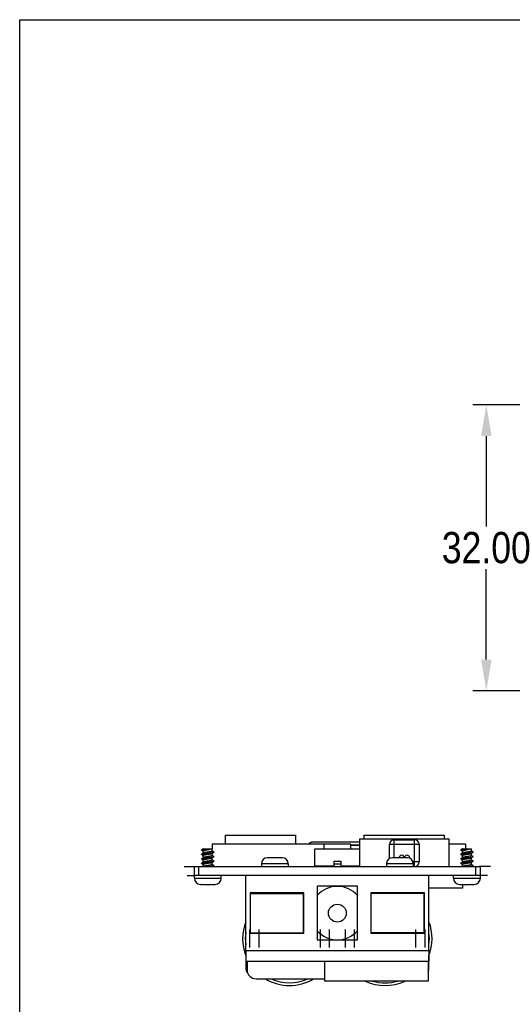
# Model space of a CAD drawing. Extents: x 0 to 297, y 0 to 210.
# Tile 19 of 24: x 0 to 55, y 100 to 210. Entities that reach past the tile are written whole.
import ezdxf

# ---------------------------------------------------------------- set-up
doc = ezdxf.new("R2010")
doc.units = 0
doc.header["$LTSCALE"] = 16.335
doc.header["$PDMODE"] = 3
doc.header["$PDSIZE"] = 8
doc.layers.get('0').update_dxf_attribs({"linetype": 'CONTINUOUS'})
doc.layers.get('DEFPOINTS').update_dxf_attribs({"linetype": 'CONTINUOUS'})
doc.layers.add('02___PRT_ALL_AXES', color=7, linetype='CONTINUOUS')
doc.layers.add('06___PRT_ALL_SURFS', color=7, linetype='CONTINUOUS')
doc.styles.get("Standard").update_dxf_attribs({"font": 'txt', "width": 0.85})
doc.styles.add('样式_1', font='txt', dxfattribs={"width": 0.85})
doc.dimstyles.get("Standard").update_dxf_attribs({"dimtxt": 3.5, "dimasz": 3.5, "dimexe": 1.5, "dimexo": 1, "dimtad": 1, "dimtxsty": 'STANDARD', "dimcen": 0.09, "dimazin": 3, "dimtol": 1, "dimtp": 0.01, "dimtm": 0.01, "dimtfac": 1, "dimtofl": 0, "dimtmove": 0, "dimatfit": 3, "dimtolj": 1})

# ---------------------------------------------------------------- blocks, each defined once
blk = doc.blocks.new('*D2')
at = {"color": 0}
for p, q in [((61.33, 166.93), (50.71, 166.93)), ((52.21, 163.43), (52.21, 153.31)), ((52.21, 138.43), (52.21, 148.56)), ((61.33, 134.93), (50.71, 134.93))]:
    blk.add_line(p, q, dxfattribs=at)
for points in [[(51.63, 163.43), (52.8, 163.43), (52.21, 166.93)], [(51.63, 138.43), (52.8, 138.43), (52.21, 134.93)]]:
    blk.add_solid(points, dxfattribs=at)
at = {"layer": 'DEFPOINTS', "color": 0}
for p in [(62.33, 166.93), (52.21, 134.93), (62.33, 134.93)]:
    blk.add_point(p, dxfattribs=at)
at = {"color": 0, "insert": (52.21, 150.93), "char_height": 3.5, "attachment_point": 5, "style": '样式_1'}
blk.add_mtext('\\A1;32.00', dxfattribs=at)

msp = doc.modelspace()

# ---------------------------------------------------------------- linework, layer by layer
at = {"color": 7, "linetype": 'CONTINUOUS'}
for p, q in [((0, 0), (0, 210)), ((0, 210), (297, 210)), ((23.042, 117.771), (23.042, 118.771)), ((23.042, 118.771), (30.842, 118.771)), ((30.842, 118.771), (30.842, 117.771)), ((32.442, 117.876), (32.442, 117.771)), ((38.042, 117.996), (32.642, 117.996)), ((41.892, 116.271), (41.892, 118.271)), ((41.892, 118.271), (44.192, 118.271)), ((44.192, 115.291), (44.192, 118.271)), ((20.402, 117.185), (20.356, 117.158)), ((20.356, 117.127), (20.427, 117.085)), ((20.454, 117.216), (20.402, 117.185)), ((20.427, 117.085), (20.478, 117.055)), ((20.503, 117.245), (20.454, 117.216)), ((20.503, 116.745), (20.454, 116.716)), ((20.478, 117.055), (20.538, 117.019)), ((20.546, 117.271), (20.503, 117.245)), ((20.56, 116.78), (20.503, 116.745)), ((20.538, 117.019), (20.542, 117.017)), ((20.542, 117.271), (21.542, 117.271)), ((20.685, 117.271), (20.631, 117.218)), ((20.631, 117.218), (20.749, 117.102)), ((21.525, 116.756), (21.583, 116.791)), ((21.542, 117.771), (21.542, 117.271)), ((37.042, 117.771), (21.542, 117.771)), ((21.547, 117.016), (21.542, 117.019)), ((21.606, 116.981), (21.547, 117.016)), ((21.583, 116.791), (21.632, 116.82)), ((21.657, 116.951), (21.606, 116.981)), ((21.632, 116.82), (21.684, 116.851)), ((21.729, 116.908), (21.657, 116.951)), ((21.684, 116.851), (21.729, 116.877)), ((33.042, 115.371), (33.042, 117.271)), ((33.042, 117.271), (38.042, 117.271)), ((34.042, 117.771), (34.042, 117.271)), ((37.042, 117.271), (37.042, 117.771)), ((37.042, 117.681), (38.042, 117.681)), ((38.042, 117.671), (37.042, 117.671)), ((38.042, 115.371), (38.042, 117.271)), ((41.392, 116.177), (41.392, 117.771)), ((41.392, 117.771), (44.692, 117.771)), ((44.692, 117.771), (44.692, 115.791)), ((49.892, 117.771), (48.042, 117.771)), ((49.402, 117.185), (49.356, 117.158)), ((49.356, 117.127), (49.427, 117.085)), ((49.454, 117.216), (49.402, 117.185)), ((49.427, 117.085), (49.478, 117.055)), ((49.503, 117.245), (49.454, 117.216)), ((49.503, 116.745), (49.454, 116.716)), ((49.478, 117.055), (49.538, 117.019)), ((49.546, 117.271), (49.503, 117.245)), ((49.56, 116.78), (49.503, 116.745)), ((49.538, 117.019), (49.542, 117.017)), ((49.542, 117.271), (50.542, 117.271)), ((49.685, 117.271), (49.631, 117.218)), ((49.631, 117.218), (49.749, 117.102)), ((49.892, 117.771), (49.892, 117.271)), ((50.525, 116.756), (50.583, 116.791)), ((50.547, 117.016), (50.542, 117.019)), ((50.606, 116.981), (50.547, 117.016)), ((50.583, 116.791), (50.632, 116.82)), ((50.657, 116.951), (50.606, 116.981)), ((50.632, 116.82), (50.684, 116.851)), ((50.729, 116.908), (50.657, 116.951)), ((50.684, 116.851), (50.729, 116.877)), ((20.402, 116.685), (20.356, 116.658)), ((20.356, 116.627), (20.427, 116.585)), ((20.402, 116.185), (20.356, 116.158)), ((20.356, 116.127), (20.427, 116.085)), ((20.402, 115.685), (20.356, 115.658)), ((20.454, 116.716), (20.402, 116.685)), ((20.454, 116.216), (20.402, 116.185)), ((20.454, 115.716), (20.402, 115.685)), ((20.427, 116.585), (20.478, 116.555)), ((20.427, 116.085), (20.478, 116.055)), ((20.503, 116.245), (20.454, 116.216)), ((20.503, 115.745), (20.454, 115.716)), ((20.478, 116.555), (20.538, 116.519)), ((20.478, 116.055), (20.538, 116.019)), ((20.56, 116.28), (20.503, 116.245)), ((20.56, 115.78), (20.503, 115.745)), ((20.538, 116.519), (20.542, 116.517)), ((20.538, 116.019), (20.542, 116.017)), ((21.525, 116.256), (21.583, 116.291)), ((21.525, 115.756), (21.583, 115.791)), ((21.547, 116.516), (21.542, 116.519)), ((21.547, 116.016), (21.542, 116.019)), ((21.606, 116.481), (21.547, 116.516)), ((21.606, 115.981), (21.547, 116.016)), ((21.583, 116.291), (21.632, 116.32)), ((21.583, 115.791), (21.632, 115.82)), ((21.657, 116.451), (21.606, 116.481)), ((21.657, 115.951), (21.606, 115.981)), ((21.632, 116.32), (21.684, 116.351)), ((21.632, 115.82), (21.684, 115.851)), ((21.729, 116.408), (21.657, 116.451)), ((21.729, 115.908), (21.657, 115.951)), ((21.684, 116.351), (21.729, 116.377)), ((21.684, 115.851), (21.729, 115.877)), ((27.705, 116.25), (27.702, 116.27)), ((27.863, 116.27), (27.865, 116.27)), ((28.052, 116.271), (27.911, 116.271)), ((28.055, 116.25), (28.052, 116.271)), ((29.033, 116.271), (29.03, 116.25)), ((29.174, 116.271), (29.033, 116.271)), ((29.22, 116.27), (29.222, 116.27)), ((29.383, 116.27), (29.38, 116.25)), ((35.152, 115.871), (35.152, 115.571)), ((35.152, 115.871), (35.932, 115.871)), ((35.932, 115.871), (35.932, 115.571)), ((41.705, 116.25), (41.702, 116.27)), ((41.863, 116.27), (41.865, 116.27)), ((42.052, 116.271), (41.911, 116.271)), ((42.055, 116.25), (42.052, 116.271)), ((43.033, 116.271), (43.03, 116.25)), ((43.174, 116.271), (43.033, 116.271)), ((43.22, 116.27), (43.222, 116.27)), ((43.383, 116.27), (43.38, 116.25)), ((44.692, 115.791), (44.007, 115.791)), ((49.402, 116.685), (49.356, 116.658)), ((49.356, 116.627), (49.427, 116.585)), ((49.402, 116.185), (49.356, 116.158)), ((49.356, 116.127), (49.427, 116.085)), ((49.402, 115.685), (49.356, 115.658)), ((49.454, 116.716), (49.402, 116.685)), ((49.454, 116.216), (49.402, 116.185)), ((49.454, 115.716), (49.402, 115.685)), ((49.427, 116.585), (49.478, 116.555)), ((49.427, 116.085), (49.478, 116.055)), ((49.503, 116.245), (49.454, 116.216)), ((49.503, 115.745), (49.454, 115.716)), ((49.478, 116.555), (49.538, 116.519)), ((49.478, 116.055), (49.538, 116.019)), ((49.56, 116.28), (49.503, 116.245)), ((49.56, 115.78), (49.503, 115.745)), ((49.538, 116.519), (49.542, 116.517)), ((49.538, 116.019), (49.542, 116.017)), ((50.525, 116.256), (50.583, 116.291)), ((50.525, 115.756), (50.583, 115.791)), ((50.547, 116.516), (50.542, 116.519)), ((50.547, 116.016), (50.542, 116.019)), ((50.606, 116.481), (50.547, 116.516)), ((50.606, 115.981), (50.547, 116.016)), ((50.583, 116.291), (50.632, 116.32)), ((50.583, 115.791), (50.632, 115.82)), ((50.657, 116.451), (50.606, 116.481)), ((50.657, 115.951), (50.606, 115.981)), ((50.632, 116.32), (50.684, 116.351)), ((50.632, 115.82), (50.684, 115.851)), ((50.729, 116.408), (50.657, 116.451)), ((50.729, 115.908), (50.657, 115.951)), ((50.684, 116.351), (50.729, 116.377)), ((50.684, 115.851), (50.729, 115.877)), ((19.542, 113.971), (19.542, 115.271)), ((19.542, 115.271), (51.454, 115.271)), ((20.042, 114.271), (20.042, 115.271)), ((20.356, 115.627), (20.427, 115.585)), ((20.427, 115.585), (20.478, 115.555)), ((20.478, 115.555), (20.538, 115.519)), ((20.538, 115.519), (20.542, 115.517)), ((21.547, 115.516), (21.542, 115.519)), ((21.606, 115.481), (21.547, 115.516)), ((21.559, 115.277), (21.607, 115.305)), ((21.657, 115.451), (21.606, 115.481)), ((21.607, 115.305), (21.658, 115.335)), ((21.729, 115.408), (21.657, 115.451)), ((21.658, 115.335), (21.729, 115.377)), ((27.042, 115.571), (27.042, 115.271)), ((30.042, 115.571), (27.042, 115.571)), ((30.042, 115.571), (30.042, 115.271)), ((33.042, 115.371), (35.142, 115.371)), ((35.042, 115.371), (35.042, 115.271)), ((35.042, 115.321), (35.142, 115.321)), ((35.142, 115.311), (35.042, 115.311)), ((35.142, 115.571), (35.142, 115.271)), ((35.142, 115.571), (35.942, 115.571)), ((35.942, 115.571), (35.942, 115.271)), ((35.942, 115.371), (38.042, 115.371)), ((35.942, 115.321), (36.067, 115.321)), ((36.067, 115.311), (35.942, 115.311)), ((36.067, 115.271), (36.067, 115.371)), ((36.317, 115.271), (36.317, 115.371)), ((36.317, 115.321), (36.717, 115.321)), ((36.717, 115.311), (36.317, 115.311)), ((36.717, 115.271), (36.717, 115.371)), ((36.967, 115.271), (36.967, 115.371)), ((36.967, 115.321), (37.317, 115.321)), ((37.317, 115.311), (36.967, 115.311)), ((37.317, 115.371), (37.317, 115.271)), ((37.767, 115.371), (37.767, 115.271)), ((37.767, 115.321), (38.042, 115.321)), ((38.042, 115.311), (37.767, 115.311)), ((41.042, 115.571), (41.042, 115.271)), ((44.042, 115.571), (41.042, 115.571)), ((44.042, 115.571), (44.042, 115.271)), ((44.192, 115.291), (44.042, 115.291)), ((49.356, 115.627), (49.427, 115.585)), ((49.427, 115.585), (49.478, 115.555)), ((49.478, 115.555), (49.538, 115.519)), ((49.538, 115.519), (49.542, 115.517)), ((50.547, 115.516), (50.542, 115.519)), ((50.606, 115.481), (50.547, 115.516)), ((50.559, 115.277), (50.607, 115.305)), ((50.657, 115.451), (50.606, 115.481)), ((50.607, 115.305), (50.658, 115.335)), ((50.729, 115.408), (50.657, 115.451)), ((50.658, 115.335), (50.729, 115.377)), ((51.042, 114.271), (51.042, 115.271)), ((51.542, 113.971), (51.542, 115.271)), ((19.542, 113.971), (22.542, 113.971)), ((51.542, 114.271), (19.642, 114.271)), ((22.542, 113.971), (22.542, 114.271)), ((25.292, 105.871), (25.292, 114.271)), ((45.792, 105.871), (45.792, 114.271)), ((48.542, 113.971), (48.542, 114.271)), ((48.542, 113.971), (51.542, 113.971)), ((20.202, 113.272), (20.205, 113.292)), ((20.365, 113.272), (20.363, 113.272)), ((20.411, 113.271), (20.552, 113.271)), ((20.552, 113.271), (20.555, 113.292)), ((21.53, 113.292), (21.533, 113.271)), ((21.533, 113.271), (21.674, 113.271)), ((21.722, 113.272), (21.72, 113.272)), ((21.88, 113.292), (21.883, 113.272)), ((33.292, 113.071), (33.292, 107.071)), ((37.792, 113.071), (33.292, 113.071)), ((37.792, 107.071), (37.792, 113.071)), ((49.542, 112.871), (45.792, 112.871)), ((49.202, 113.272), (49.205, 113.292)), ((49.365, 113.272), (49.363, 113.272)), ((49.411, 113.271), (49.552, 113.271)), ((49.542, 113.271), (49.542, 112.871)), ((49.552, 113.271), (49.555, 113.292)), ((50.53, 113.292), (50.533, 113.271)), ((50.533, 113.271), (50.674, 113.271)), ((50.722, 113.272), (50.72, 113.272)), ((50.88, 113.292), (50.883, 113.272)), ((25.792, 112.321), (25.792, 107.821)), ((31.792, 112.321), (25.792, 112.321)), ((31.792, 107.821), (31.792, 112.321)), ((45.292, 112.321), (39.292, 112.321)), ((39.292, 112.321), (39.292, 107.821)), ((45.292, 107.821), (45.292, 112.321)), ((25.742, 106.221), (25.742, 108.221)), ((26.742, 108.221), (26.742, 106.221)), ((33.642, 106.221), (33.642, 108.221)), ((34.642, 108.221), (34.642, 106.221)), ((36.442, 106.221), (36.442, 108.221)), ((37.442, 108.221), (37.442, 106.221)), ((44.342, 106.221), (44.342, 108.221)), ((45.342, 108.221), (45.342, 106.221)), ((25.792, 107.821), (31.792, 107.821)), ((33.292, 107.071), (37.792, 107.071)), ((39.292, 107.821), (45.292, 107.821)), ((25.292, 105.871), (45.792, 105.871)), ((25.312, 105.871), (25.312, 104.671)), ((45.772, 105.871), (45.772, 104.671)), ((25.292, 105.341), (25.292, 103.971)), ((25.442, 104.671), (25.442, 103.721)), ((34.092, 104.671), (34.092, 102.471)), ((45.692, 104.671), (45.692, 102.471)), ((45.792, 103.971), (45.792, 105.341)), ((26.442, 102.721), (33.942, 102.721))]:
    msp.add_line(p, q, dxfattribs=at)
at = {"color": 5, "linetype": 'CONTINUOUS'}
for p, q in [((18.392, 115.271), (19.542, 115.271)), ((52.692, 115.271), (51.454, 115.271)), ((18.742, 114.271), (19.642, 114.271)), ((52.342, 114.271), (51.543, 114.271))]:
    msp.add_line(p, q, dxfattribs=at)
at = {"color": 7, "linetype": 'CONTINUOUS'}
msp.add_circle((35.542, 110.071), 1, dxfattribs=at)
for centre, radius, start, end in [((41.892, 117.771), 0.5, 90, 180), ((44.192, 117.771), 0.5, 0, 90), ((27.742, 115.571), 0.7, 93.33378, 180), ((27.911, 115.184), 1.087, 89.98829, 92.39707), ((29.174, 115.184), 1.087, 87.60293, 90.01172), ((29.342, 115.571), 0.7, 0, 86.66622), ((41.742, 115.571), 0.7, 93.33378, 180), ((41.911, 115.184), 1.087, 89.98829, 92.39707), ((43.174, 115.184), 1.087, 87.60293, 90.01172), ((43.342, 115.571), 0.7, 0, 86.66622), ((44.192, 115.791), 0.5, 270, 360), ((20.242, 113.971), 0.7, 180, 266.66622), ((21.842, 113.971), 0.7, 273.33378, 360), ((49.242, 113.971), 0.7, 180, 266.66622), ((50.842, 113.971), 0.7, 273.33378, 360), ((20.411, 114.359), 1.087, 267.60293, 270.01172), ((21.674, 114.359), 1.087, 269.98829, 272.39707), ((35.542, 110.071), 2.99, 41.19187, 138.80813), ((49.411, 114.359), 1.087, 267.60293, 270.01172), ((50.674, 114.359), 1.087, 269.98829, 272.39707), ((30.192, 107.221), 5.25, 159.01299, 201.57828), ((40.892, 107.221), 5.25, 338.42172, 20.98701), ((35.542, 110.071), 2.99, 221.19187, 318.80813), ((30.192, 107.221), 4.95, 171.99957, 188.00043), ((40.892, 107.221), 4.95, 351.99957, 8.00043), ((26.292, 103.971), 1, 180, 219.23754), ((26.442, 103.721), 1, 180, 270), ((44.792, 103.971), 1, 334.22, 360), ((30.192, 107.221), 5.25, 239.03042, 300.96957), ((30.192, 107.221), 4.95, 245.437, 294.563), ((33.942, 103.721), 1, 270, 278.63206), ((40.892, 107.221), 5.25, 244.84238, 295.15762), ((40.892, 107.221), 4.95, 253.69818, 286.30187)]:
    msp.add_arc(centre, radius, start, end, dxfattribs=at)
for points, knots in [([(32.442, 117.876), (32.442, 117.884), (32.445, 117.9), (32.457, 117.923), (32.476, 117.944), (32.511, 117.969), (32.568, 117.991), (32.617, 117.996), (32.642, 117.996)], [0, 0, 0, 0, 0.0931813, 0.192326, 0.3014699, 0.422521, 0.6971407, 1, 1, 1, 1]), ([(20.356, 117.127), (20.354, 117.128), (20.35, 117.131), (20.346, 117.135), (20.343, 117.139), (20.342, 117.143), (20.343, 117.147), (20.346, 117.151), (20.35, 117.155), (20.354, 117.157), (20.356, 117.158)], [0, 0, 0, 0, 0.1640647, 0.2977741, 0.4064417, 0.5000009, 0.5935632, 0.7022261, 0.8359279, 1, 1, 1, 1]), ([(20.356, 117.158), (20.361, 117.161), (20.373, 117.167), (20.394, 117.174), (20.422, 117.181), (20.454, 117.188), (20.492, 117.196), (20.551, 117.206), (20.598, 117.213), (20.631, 117.218)], [0, 0, 0, 0, 0.0612459, 0.1417117, 0.2413928, 0.3597168, 0.49588, 0.6488638, 1, 1, 1, 1]), ([(20.356, 116.658), (20.36, 116.661), (20.371, 116.666), (20.39, 116.673), (20.414, 116.679), (20.455, 116.689), (20.517, 116.701), (20.62, 116.717), (20.757, 116.735), (20.925, 116.754), (21.101, 116.774), (21.274, 116.794), (21.409, 116.811), (21.507, 116.825), (21.57, 116.835), (21.624, 116.846), (21.669, 116.856), (21.699, 116.864), (21.718, 116.872), (21.726, 116.875), (21.729, 116.877)], [0, 0, 0, 0, 0.0112808, 0.0258548, 0.0437324, 0.0648403, 0.116233, 0.1786928, 0.2892106, 0.4134855, 0.543415, 0.6705064, 0.7864617, 0.8378706, 0.8837678, 0.9234322, 0.9562693, 0.9818434, 0.9918444, 1, 1, 1, 1]), ([(20.542, 117.027), (20.542, 117.035), (20.552, 117.044), (20.564, 117.051), (20.574, 117.056), (20.585, 117.06), (20.603, 117.067), (20.628, 117.075), (20.664, 117.084), (20.705, 117.093), (20.733, 117.099), (20.749, 117.102)], [0, 0, 0, 0, 0.1037316, 0.1439413, 0.1906261, 0.2439078, 0.3037659, 0.4427869, 0.6064873, 0.7930839, 1, 1, 1, 1]), ([(21.042, 116.883), (20.989, 116.875), (20.911, 116.862), (20.81, 116.845), (20.742, 116.832), (20.682, 116.82), (20.632, 116.807), (20.596, 116.796), (20.574, 116.787), (20.564, 116.782), (20.56, 116.78)], [0, 0, 0, 0, 0.3276059, 0.4808321, 0.621739, 0.7467645, 0.8528856, 0.9377312, 0.971715, 1, 1, 1, 1]), ([(20.631, 117.218), (20.702, 117.227), (20.848, 117.245), (20.995, 117.262), (21.071, 117.271)], [0, 0, 0, 0, 0.4817845, 1, 1, 1, 1]), ([(20.749, 117.102), (20.771, 117.108), (20.817, 117.12), (20.915, 117.144), (20.991, 117.161), (21.042, 117.172)], [0, 0, 0, 0, 0.2288688, 0.4756728, 1, 1, 1, 1]), ([(21.042, 117.172), (21.079, 117.181), (21.15, 117.197), (21.253, 117.221), (21.345, 117.245), (21.403, 117.262), (21.429, 117.271)], [0, 0, 0, 0, 0.2813304, 0.5496678, 0.7928025, 1, 1, 1, 1]), ([(21.542, 117.008), (21.542, 117.007), (21.542, 117.004), (21.54, 117), (21.537, 116.996), (21.531, 116.991), (21.52, 116.984), (21.503, 116.976), (21.482, 116.969), (21.457, 116.961), (21.428, 116.953), (21.382, 116.942), (21.317, 116.929), (21.231, 116.914), (21.139, 116.899), (21.075, 116.888), (21.042, 116.883)], [0, 0, 0, 0, 0.0075509, 0.0157711, 0.0251837, 0.0361367, 0.0633683, 0.098296, 0.1410645, 0.1915123, 0.2493145, 0.3140077, 0.4618014, 0.6296157, 0.8112779, 1, 1, 1, 1]), ([(21.042, 116.652), (21.096, 116.661), (21.174, 116.673), (21.275, 116.691), (21.343, 116.703), (21.403, 116.716), (21.453, 116.729), (21.489, 116.74), (21.511, 116.749), (21.521, 116.753), (21.525, 116.756)], [0, 0, 0, 0, 0.3276016, 0.4808236, 0.6217312, 0.7467628, 0.8528861, 0.9377323, 0.9717144, 1, 1, 1, 1]), ([(21.729, 116.877), (21.731, 116.878), (21.735, 116.881), (21.739, 116.885), (21.742, 116.889), (21.743, 116.893), (21.742, 116.897), (21.739, 116.901), (21.735, 116.905), (21.731, 116.907), (21.729, 116.908)], [0, 0, 0, 0, 0.1640906, 0.2978312, 0.4064608, 0.5, 0.5935415, 0.7021651, 0.8358996, 1, 1, 1, 1]), ([(49.356, 117.127), (49.354, 117.128), (49.35, 117.131), (49.346, 117.135), (49.343, 117.139), (49.342, 117.143), (49.343, 117.147), (49.346, 117.151), (49.35, 117.155), (49.354, 117.157), (49.356, 117.158)], [0, 0, 0, 0, 0.1640647, 0.2977741, 0.4064417, 0.5000009, 0.5935632, 0.7022261, 0.8359279, 1, 1, 1, 1]), ([(49.356, 117.158), (49.361, 117.161), (49.373, 117.167), (49.394, 117.174), (49.422, 117.181), (49.454, 117.188), (49.492, 117.196), (49.551, 117.206), (49.598, 117.213), (49.631, 117.218)], [0, 0, 0, 0, 0.0612459, 0.1417117, 0.2413928, 0.3597168, 0.49588, 0.6488638, 1, 1, 1, 1]), ([(49.356, 116.658), (49.36, 116.661), (49.371, 116.666), (49.39, 116.673), (49.414, 116.679), (49.455, 116.689), (49.517, 116.701), (49.62, 116.717), (49.757, 116.735), (49.925, 116.754), (50.101, 116.774), (50.274, 116.794), (50.409, 116.811), (50.507, 116.825), (50.57, 116.835), (50.624, 116.846), (50.669, 116.856), (50.699, 116.864), (50.718, 116.872), (50.726, 116.875), (50.729, 116.877)], [0, 0, 0, 0, 0.0112808, 0.0258548, 0.0437324, 0.0648403, 0.116233, 0.1786928, 0.2892106, 0.4134855, 0.543415, 0.6705064, 0.7864617, 0.8378706, 0.8837678, 0.9234322, 0.9562693, 0.9818434, 0.9918444, 1, 1, 1, 1]), ([(49.542, 117.027), (49.542, 117.035), (49.552, 117.044), (49.564, 117.051), (49.574, 117.056), (49.585, 117.06), (49.603, 117.067), (49.628, 117.075), (49.664, 117.084), (49.705, 117.093), (49.733, 117.099), (49.749, 117.102)], [0, 0, 0, 0, 0.1037316, 0.1439413, 0.1906261, 0.2439078, 0.3037659, 0.4427869, 0.6064873, 0.7930839, 1, 1, 1, 1]), ([(50.042, 116.883), (49.989, 116.875), (49.911, 116.862), (49.81, 116.845), (49.742, 116.832), (49.682, 116.82), (49.632, 116.807), (49.596, 116.796), (49.574, 116.787), (49.564, 116.782), (49.56, 116.78)], [0, 0, 0, 0, 0.3276059, 0.4808321, 0.621739, 0.7467645, 0.8528856, 0.9377312, 0.971715, 1, 1, 1, 1]), ([(49.631, 117.218), (49.702, 117.227), (49.848, 117.245), (49.995, 117.262), (50.071, 117.271)], [0, 0, 0, 0, 0.4817845, 1, 1, 1, 1]), ([(49.749, 117.102), (49.771, 117.108), (49.817, 117.12), (49.915, 117.144), (49.991, 117.161), (50.042, 117.172)], [0, 0, 0, 0, 0.2288688, 0.4756728, 1, 1, 1, 1]), ([(50.042, 117.172), (50.079, 117.181), (50.15, 117.197), (50.253, 117.221), (50.345, 117.245), (50.403, 117.262), (50.429, 117.271)], [0, 0, 0, 0, 0.2813304, 0.5496678, 0.7928025, 1, 1, 1, 1]), ([(50.542, 117.008), (50.542, 117.007), (50.542, 117.004), (50.54, 117), (50.537, 116.996), (50.531, 116.991), (50.52, 116.984), (50.503, 116.976), (50.482, 116.969), (50.457, 116.961), (50.428, 116.953), (50.382, 116.942), (50.317, 116.929), (50.231, 116.914), (50.139, 116.899), (50.075, 116.888), (50.042, 116.883)], [0, 0, 0, 0, 0.0075509, 0.0157711, 0.0251837, 0.0361367, 0.0633683, 0.098296, 0.1410645, 0.1915123, 0.2493145, 0.3140077, 0.4618014, 0.6296157, 0.8112779, 1, 1, 1, 1]), ([(50.042, 116.652), (50.096, 116.661), (50.174, 116.673), (50.275, 116.691), (50.343, 116.703), (50.403, 116.716), (50.453, 116.729), (50.489, 116.74), (50.511, 116.749), (50.521, 116.753), (50.525, 116.756)], [0, 0, 0, 0, 0.3276016, 0.4808236, 0.6217312, 0.7467628, 0.8528861, 0.9377323, 0.9717144, 1, 1, 1, 1]), ([(50.729, 116.877), (50.731, 116.878), (50.735, 116.881), (50.739, 116.885), (50.742, 116.889), (50.743, 116.893), (50.742, 116.897), (50.739, 116.901), (50.735, 116.905), (50.731, 116.907), (50.729, 116.908)], [0, 0, 0, 0, 0.1640906, 0.2978312, 0.4064608, 0.5, 0.5935415, 0.7021651, 0.8358996, 1, 1, 1, 1]), ([(20.356, 116.627), (20.354, 116.628), (20.35, 116.631), (20.346, 116.635), (20.343, 116.639), (20.342, 116.643), (20.343, 116.647), (20.346, 116.651), (20.35, 116.655), (20.354, 116.657), (20.356, 116.658)], [0, 0, 0, 0, 0.1640878, 0.2977836, 0.4064373, 0.4999985, 0.5935536, 0.7022245, 0.8359415, 1, 1, 1, 1]), ([(20.356, 116.127), (20.354, 116.128), (20.35, 116.131), (20.346, 116.135), (20.343, 116.139), (20.342, 116.143), (20.343, 116.147), (20.346, 116.151), (20.35, 116.155), (20.354, 116.157), (20.356, 116.158)], [0, 0, 0, 0, 0.1641099, 0.2978043, 0.4064406, 0.4999967, 0.5935414, 0.7022093, 0.8359411, 1, 1, 1, 1]), ([(20.356, 115.627), (20.354, 115.628), (20.35, 115.631), (20.346, 115.635), (20.343, 115.639), (20.342, 115.643), (20.343, 115.647), (20.346, 115.651), (20.35, 115.655), (20.354, 115.657), (20.356, 115.658)], [0, 0, 0, 0, 0.1641933, 0.2979529, 0.4065645, 0.5000798, 0.5935979, 0.7022381, 0.8359609, 1, 1, 1, 1]), ([(20.356, 116.158), (20.36, 116.161), (20.371, 116.166), (20.39, 116.173), (20.414, 116.179), (20.455, 116.189), (20.517, 116.201), (20.62, 116.217), (20.757, 116.235), (20.925, 116.254), (21.101, 116.274), (21.274, 116.294), (21.409, 116.311), (21.507, 116.325), (21.57, 116.335), (21.624, 116.346), (21.669, 116.356), (21.699, 116.364), (21.718, 116.372), (21.726, 116.375), (21.729, 116.377)], [0, 0, 0, 0, 0.0112799, 0.0258549, 0.0437314, 0.0648403, 0.1162327, 0.1786923, 0.2892104, 0.413485, 0.5434145, 0.670506, 0.7864617, 0.8378702, 0.8837671, 0.9234322, 0.9562691, 0.9818426, 0.9918443, 1, 1, 1, 1]), ([(20.356, 115.658), (20.36, 115.661), (20.371, 115.666), (20.39, 115.673), (20.414, 115.679), (20.455, 115.689), (20.517, 115.701), (20.62, 115.717), (20.757, 115.735), (20.925, 115.754), (21.101, 115.774), (21.274, 115.794), (21.409, 115.811), (21.507, 115.825), (21.57, 115.835), (21.624, 115.846), (21.669, 115.856), (21.699, 115.864), (21.718, 115.872), (21.726, 115.875), (21.729, 115.877)], [0, 0, 0, 0, 0.0112785, 0.0258546, 0.0437304, 0.0648399, 0.1162322, 0.1786916, 0.2892104, 0.4134847, 0.5434142, 0.6705055, 0.7864617, 0.8378695, 0.8837665, 0.9234323, 0.9562682, 0.9818418, 0.9918434, 1, 1, 1, 1]), ([(20.542, 116.527), (20.542, 116.529), (20.543, 116.531), (20.545, 116.535), (20.548, 116.539), (20.554, 116.545), (20.565, 116.552), (20.582, 116.559), (20.603, 116.567), (20.628, 116.575), (20.657, 116.582), (20.703, 116.593), (20.768, 116.606), (20.853, 116.622), (20.946, 116.637), (21.01, 116.647), (21.042, 116.652)], [0, 0, 0, 0, 0.0075505, 0.0157706, 0.0251818, 0.0361307, 0.0633624, 0.0982869, 0.141058, 0.191505, 0.2493084, 0.3139996, 0.4617863, 0.6296066, 0.8112732, 1, 1, 1, 1]), ([(20.542, 116.027), (20.542, 116.029), (20.543, 116.031), (20.545, 116.035), (20.548, 116.039), (20.554, 116.045), (20.565, 116.052), (20.582, 116.059), (20.603, 116.067), (20.628, 116.075), (20.657, 116.082), (20.703, 116.093), (20.768, 116.106), (20.853, 116.122), (20.946, 116.137), (21.01, 116.147), (21.042, 116.152)], [0, 0, 0, 0, 0.0075504, 0.0157701, 0.0251809, 0.0361296, 0.0633602, 0.0982836, 0.1410534, 0.1914992, 0.2493009, 0.3139912, 0.4617798, 0.6296037, 0.8112729, 1, 1, 1, 1]), ([(20.542, 115.527), (20.542, 115.529), (20.543, 115.531), (20.545, 115.535), (20.548, 115.539), (20.554, 115.545), (20.565, 115.552), (20.582, 115.559), (20.603, 115.567), (20.628, 115.575), (20.657, 115.582), (20.703, 115.593), (20.768, 115.606), (20.853, 115.622), (20.946, 115.637), (21.01, 115.647), (21.042, 115.652)], [0, 0, 0, 0, 0.0075485, 0.0157663, 0.0251762, 0.0361207, 0.0633395, 0.0982585, 0.1410188, 0.1914622, 0.2492572, 0.3139472, 0.4617399, 0.6295756, 0.811254, 1, 1, 1, 1]), ([(21.042, 116.383), (20.989, 116.375), (20.911, 116.362), (20.81, 116.345), (20.742, 116.332), (20.682, 116.32), (20.632, 116.307), (20.596, 116.296), (20.574, 116.287), (20.564, 116.282), (20.56, 116.28)], [0, 0, 0, 0, 0.3276056, 0.4808337, 0.6217433, 0.7467696, 0.8528882, 0.937732, 0.9717157, 1, 1, 1, 1]), ([(21.042, 115.883), (20.989, 115.875), (20.911, 115.862), (20.81, 115.845), (20.742, 115.832), (20.682, 115.82), (20.632, 115.807), (20.596, 115.796), (20.574, 115.787), (20.564, 115.782), (20.56, 115.78)], [0, 0, 0, 0, 0.3276049, 0.4808374, 0.6217466, 0.7467726, 0.8528876, 0.9377321, 0.9717115, 1, 1, 1, 1]), ([(21.542, 116.508), (21.542, 116.507), (21.542, 116.504), (21.54, 116.5), (21.537, 116.496), (21.531, 116.491), (21.52, 116.484), (21.503, 116.476), (21.482, 116.469), (21.457, 116.461), (21.428, 116.453), (21.382, 116.442), (21.317, 116.429), (21.231, 116.414), (21.139, 116.399), (21.075, 116.388), (21.042, 116.383)], [0, 0, 0, 0, 0.0075509, 0.0157735, 0.0251882, 0.0361393, 0.0633761, 0.0983052, 0.1410793, 0.1915293, 0.2493342, 0.314028, 0.4618194, 0.629635, 0.8112831, 1, 1, 1, 1]), ([(21.042, 116.152), (21.096, 116.161), (21.174, 116.173), (21.275, 116.191), (21.343, 116.203), (21.403, 116.216), (21.453, 116.229), (21.489, 116.24), (21.511, 116.249), (21.521, 116.253), (21.525, 116.256)], [0, 0, 0, 0, 0.3276005, 0.4808247, 0.6217353, 0.7467671, 0.8528893, 0.9377339, 0.971715, 1, 1, 1, 1]), ([(21.542, 116.008), (21.542, 116.007), (21.542, 116.004), (21.54, 116), (21.537, 115.996), (21.531, 115.991), (21.52, 115.984), (21.503, 115.976), (21.482, 115.969), (21.457, 115.961), (21.428, 115.953), (21.382, 115.942), (21.317, 115.929), (21.231, 115.914), (21.139, 115.899), (21.075, 115.888), (21.042, 115.883)], [0, 0, 0, 0, 0.007551, 0.0157736, 0.0251882, 0.0361391, 0.0633749, 0.0983029, 0.1410756, 0.1915243, 0.2493282, 0.3140213, 0.4618132, 0.629632, 0.8112828, 1, 1, 1, 1]), ([(21.042, 115.652), (21.096, 115.661), (21.174, 115.673), (21.275, 115.691), (21.343, 115.703), (21.403, 115.716), (21.453, 115.729), (21.489, 115.74), (21.511, 115.749), (21.521, 115.753), (21.525, 115.756)], [0, 0, 0, 0, 0.3276011, 0.4808279, 0.6217404, 0.7467719, 0.8528927, 0.9377353, 0.9717155, 1, 1, 1, 1]), ([(21.729, 116.377), (21.731, 116.378), (21.735, 116.381), (21.739, 116.385), (21.742, 116.389), (21.743, 116.393), (21.742, 116.397), (21.739, 116.401), (21.735, 116.405), (21.731, 116.407), (21.729, 116.408)], [0, 0, 0, 0, 0.1640715, 0.2978129, 0.4064633, 0.500002, 0.5935504, 0.7021745, 0.8358866, 1, 1, 1, 1]), ([(21.729, 115.877), (21.731, 115.878), (21.735, 115.881), (21.739, 115.885), (21.742, 115.889), (21.743, 115.893), (21.742, 115.897), (21.739, 115.901), (21.735, 115.905), (21.731, 115.907), (21.729, 115.908)], [0, 0, 0, 0, 0.1640584, 0.2977899, 0.4064574, 0.500002, 0.5935583, 0.7021949, 0.8358896, 1, 1, 1, 1]), ([(27.911, 116.271), (27.876, 116.271), (27.807, 116.268), (27.738, 116.257), (27.705, 116.25)], [0, 0, 0, 0, 0.5000633, 1, 1, 1, 1]), ([(29.03, 116.25), (28.95, 116.26), (28.827, 116.267), (28.665, 116.27), (28.542, 116.27), (28.42, 116.27), (28.258, 116.267), (28.135, 116.26), (28.055, 116.25)], [0, 0, 0, 0, 0.249953, 0.3749758, 0.5000001, 0.6250244, 0.7500472, 1, 1, 1, 1]), ([(29.38, 116.25), (29.347, 116.257), (29.278, 116.268), (29.209, 116.271), (29.174, 116.271)], [0, 0, 0, 0, 0.4999365, 1, 1, 1, 1]), ([(41.911, 116.271), (41.876, 116.271), (41.807, 116.268), (41.738, 116.257), (41.705, 116.25)], [0, 0, 0, 0, 0.5000633, 1, 1, 1, 1]), ([(43.03, 116.25), (42.95, 116.26), (42.827, 116.267), (42.665, 116.27), (42.542, 116.27), (42.42, 116.27), (42.258, 116.267), (42.135, 116.26), (42.055, 116.25)], [0, 0, 0, 0, 0.249953, 0.3749758, 0.5000001, 0.6250244, 0.7500472, 1, 1, 1, 1]), ([(43.38, 116.25), (43.347, 116.257), (43.278, 116.268), (43.209, 116.271), (43.174, 116.271)], [0, 0, 0, 0, 0.4999365, 1, 1, 1, 1]), ([(49.356, 116.627), (49.354, 116.628), (49.35, 116.631), (49.346, 116.635), (49.343, 116.639), (49.342, 116.643), (49.343, 116.647), (49.346, 116.651), (49.35, 116.655), (49.354, 116.657), (49.356, 116.658)], [0, 0, 0, 0, 0.1640878, 0.2977836, 0.4064373, 0.4999985, 0.5935536, 0.7022245, 0.8359415, 1, 1, 1, 1]), ([(49.356, 116.127), (49.354, 116.128), (49.35, 116.131), (49.346, 116.135), (49.343, 116.139), (49.342, 116.143), (49.343, 116.147), (49.346, 116.151), (49.35, 116.155), (49.354, 116.157), (49.356, 116.158)], [0, 0, 0, 0, 0.1641099, 0.2978043, 0.4064406, 0.4999967, 0.5935414, 0.7022093, 0.8359411, 1, 1, 1, 1]), ([(49.356, 115.627), (49.354, 115.628), (49.35, 115.631), (49.346, 115.635), (49.343, 115.639), (49.342, 115.643), (49.343, 115.647), (49.346, 115.651), (49.35, 115.655), (49.354, 115.657), (49.356, 115.658)], [0, 0, 0, 0, 0.1641933, 0.2979529, 0.4065645, 0.5000798, 0.5935979, 0.7022381, 0.8359609, 1, 1, 1, 1]), ([(49.356, 116.158), (49.36, 116.161), (49.371, 116.166), (49.39, 116.173), (49.414, 116.179), (49.455, 116.189), (49.517, 116.201), (49.62, 116.217), (49.757, 116.235), (49.925, 116.254), (50.101, 116.274), (50.274, 116.294), (50.409, 116.311), (50.507, 116.325), (50.57, 116.335), (50.624, 116.346), (50.669, 116.356), (50.699, 116.364), (50.718, 116.372), (50.726, 116.375), (50.729, 116.377)], [0, 0, 0, 0, 0.0112799, 0.0258549, 0.0437314, 0.0648403, 0.1162327, 0.1786923, 0.2892104, 0.413485, 0.5434145, 0.670506, 0.7864617, 0.8378702, 0.8837671, 0.9234322, 0.9562691, 0.9818426, 0.9918443, 1, 1, 1, 1]), ([(49.356, 115.658), (49.36, 115.661), (49.371, 115.666), (49.39, 115.673), (49.414, 115.679), (49.455, 115.689), (49.517, 115.701), (49.62, 115.717), (49.757, 115.735), (49.925, 115.754), (50.101, 115.774), (50.274, 115.794), (50.409, 115.811), (50.507, 115.825), (50.57, 115.835), (50.624, 115.846), (50.669, 115.856), (50.699, 115.864), (50.718, 115.872), (50.726, 115.875), (50.729, 115.877)], [0, 0, 0, 0, 0.0112785, 0.0258546, 0.0437304, 0.0648399, 0.1162322, 0.1786916, 0.2892104, 0.4134847, 0.5434142, 0.6705055, 0.7864617, 0.8378695, 0.8837665, 0.9234323, 0.9562682, 0.9818418, 0.9918434, 1, 1, 1, 1]), ([(49.542, 116.527), (49.542, 116.529), (49.543, 116.531), (49.545, 116.535), (49.548, 116.539), (49.554, 116.545), (49.565, 116.552), (49.582, 116.559), (49.603, 116.567), (49.628, 116.575), (49.657, 116.582), (49.703, 116.593), (49.768, 116.606), (49.853, 116.622), (49.946, 116.637), (50.01, 116.647), (50.042, 116.652)], [0, 0, 0, 0, 0.0075505, 0.0157706, 0.0251818, 0.0361307, 0.0633624, 0.0982869, 0.141058, 0.191505, 0.2493084, 0.3139996, 0.4617863, 0.6296066, 0.8112732, 1, 1, 1, 1]), ([(49.542, 116.027), (49.542, 116.029), (49.543, 116.031), (49.545, 116.035), (49.548, 116.039), (49.554, 116.045), (49.565, 116.052), (49.582, 116.059), (49.603, 116.067), (49.628, 116.075), (49.657, 116.082), (49.703, 116.093), (49.768, 116.106), (49.853, 116.122), (49.946, 116.137), (50.01, 116.147), (50.042, 116.152)], [0, 0, 0, 0, 0.0075504, 0.0157701, 0.0251809, 0.0361296, 0.0633602, 0.0982836, 0.1410534, 0.1914992, 0.2493009, 0.3139912, 0.4617798, 0.6296037, 0.8112729, 1, 1, 1, 1]), ([(49.542, 115.527), (49.542, 115.529), (49.543, 115.531), (49.545, 115.535), (49.548, 115.539), (49.554, 115.545), (49.565, 115.552), (49.582, 115.559), (49.603, 115.567), (49.628, 115.575), (49.657, 115.582), (49.703, 115.593), (49.768, 115.606), (49.853, 115.622), (49.946, 115.637), (50.01, 115.647), (50.042, 115.652)], [0, 0, 0, 0, 0.0075485, 0.0157663, 0.0251762, 0.0361207, 0.0633395, 0.0982585, 0.1410188, 0.1914622, 0.2492572, 0.3139472, 0.4617399, 0.6295756, 0.811254, 1, 1, 1, 1]), ([(50.042, 116.383), (49.989, 116.375), (49.911, 116.362), (49.81, 116.345), (49.742, 116.332), (49.682, 116.32), (49.632, 116.307), (49.596, 116.296), (49.574, 116.287), (49.564, 116.282), (49.56, 116.28)], [0, 0, 0, 0, 0.3276056, 0.4808337, 0.6217433, 0.7467696, 0.8528882, 0.937732, 0.9717157, 1, 1, 1, 1]), ([(50.042, 115.883), (49.989, 115.875), (49.911, 115.862), (49.81, 115.845), (49.742, 115.832), (49.682, 115.82), (49.632, 115.807), (49.596, 115.796), (49.574, 115.787), (49.564, 115.782), (49.56, 115.78)], [0, 0, 0, 0, 0.3276049, 0.4808374, 0.6217466, 0.7467726, 0.8528876, 0.9377321, 0.9717115, 1, 1, 1, 1]), ([(50.542, 116.508), (50.542, 116.507), (50.542, 116.504), (50.54, 116.5), (50.537, 116.496), (50.531, 116.491), (50.52, 116.484), (50.503, 116.476), (50.482, 116.469), (50.457, 116.461), (50.428, 116.453), (50.382, 116.442), (50.317, 116.429), (50.231, 116.414), (50.139, 116.399), (50.075, 116.388), (50.042, 116.383)], [0, 0, 0, 0, 0.0075509, 0.0157735, 0.0251882, 0.0361393, 0.0633761, 0.0983052, 0.1410793, 0.1915293, 0.2493342, 0.314028, 0.4618194, 0.629635, 0.8112831, 1, 1, 1, 1]), ([(50.042, 116.152), (50.096, 116.161), (50.174, 116.173), (50.275, 116.191), (50.343, 116.203), (50.403, 116.216), (50.453, 116.229), (50.489, 116.24), (50.511, 116.249), (50.521, 116.253), (50.525, 116.256)], [0, 0, 0, 0, 0.3276005, 0.4808247, 0.6217353, 0.7467671, 0.8528893, 0.9377339, 0.971715, 1, 1, 1, 1]), ([(50.542, 116.008), (50.542, 116.007), (50.542, 116.004), (50.54, 116), (50.537, 115.996), (50.531, 115.991), (50.52, 115.984), (50.503, 115.976), (50.482, 115.969), (50.457, 115.961), (50.428, 115.953), (50.382, 115.942), (50.317, 115.929), (50.231, 115.914), (50.139, 115.899), (50.075, 115.888), (50.042, 115.883)], [0, 0, 0, 0, 0.007551, 0.0157736, 0.0251882, 0.0361391, 0.0633749, 0.0983029, 0.1410756, 0.1915243, 0.2493282, 0.3140213, 0.4618132, 0.629632, 0.8112828, 1, 1, 1, 1]), ([(50.042, 115.652), (50.096, 115.661), (50.174, 115.673), (50.275, 115.691), (50.343, 115.703), (50.403, 115.716), (50.453, 115.729), (50.489, 115.74), (50.511, 115.749), (50.521, 115.753), (50.525, 115.756)], [0, 0, 0, 0, 0.3276011, 0.4808279, 0.6217404, 0.7467719, 0.8528927, 0.9377353, 0.9717155, 1, 1, 1, 1]), ([(50.729, 116.377), (50.731, 116.378), (50.735, 116.381), (50.739, 116.385), (50.742, 116.389), (50.743, 116.393), (50.742, 116.397), (50.739, 116.401), (50.735, 116.405), (50.731, 116.407), (50.729, 116.408)], [0, 0, 0, 0, 0.1640715, 0.2978129, 0.4064633, 0.500002, 0.5935504, 0.7021745, 0.8358866, 1, 1, 1, 1]), ([(50.729, 115.877), (50.731, 115.878), (50.735, 115.881), (50.739, 115.885), (50.742, 115.889), (50.743, 115.893), (50.742, 115.897), (50.739, 115.901), (50.735, 115.905), (50.731, 115.907), (50.729, 115.908)], [0, 0, 0, 0, 0.1640584, 0.2977899, 0.4064574, 0.500002, 0.5935583, 0.7021949, 0.8358896, 1, 1, 1, 1]), ([(21.042, 115.383), (20.989, 115.375), (20.911, 115.362), (20.81, 115.345), (20.742, 115.332), (20.682, 115.32), (20.632, 115.307), (20.596, 115.296), (20.574, 115.287), (20.564, 115.282), (20.56, 115.28)], [0, 0, 0, 0, 0.3276101, 0.4808401, 0.6217519, 0.7467785, 0.8528924, 0.9377332, 0.9717159, 1, 1, 1, 1]), ([(21.542, 115.508), (21.542, 115.507), (21.542, 115.504), (21.54, 115.5), (21.537, 115.496), (21.531, 115.491), (21.52, 115.484), (21.503, 115.476), (21.482, 115.469), (21.457, 115.461), (21.428, 115.453), (21.382, 115.442), (21.317, 115.429), (21.231, 115.414), (21.139, 115.399), (21.075, 115.388), (21.042, 115.383)], [0, 0, 0, 0, 0.0075509, 0.0157733, 0.0251876, 0.0361381, 0.0633731, 0.0983002, 0.1410717, 0.1915194, 0.2493226, 0.3140152, 0.4618073, 0.6296279, 0.8112818, 1, 1, 1, 1]), ([(50.042, 115.383), (49.989, 115.375), (49.911, 115.362), (49.81, 115.345), (49.742, 115.332), (49.682, 115.32), (49.632, 115.307), (49.596, 115.296), (49.574, 115.287), (49.564, 115.282), (49.56, 115.28)], [0, 0, 0, 0, 0.3276101, 0.4808401, 0.6217519, 0.7467785, 0.8528924, 0.9377332, 0.9717159, 1, 1, 1, 1]), ([(50.542, 115.508), (50.542, 115.507), (50.542, 115.504), (50.54, 115.5), (50.537, 115.496), (50.531, 115.491), (50.52, 115.484), (50.503, 115.476), (50.482, 115.469), (50.457, 115.461), (50.428, 115.453), (50.382, 115.442), (50.317, 115.429), (50.231, 115.414), (50.139, 115.399), (50.075, 115.388), (50.042, 115.383)], [0, 0, 0, 0, 0.0075509, 0.0157733, 0.0251876, 0.0361381, 0.0633731, 0.0983002, 0.1410717, 0.1915194, 0.2493226, 0.3140152, 0.4618073, 0.6296279, 0.8112818, 1, 1, 1, 1]), ([(20.205, 113.292), (20.238, 113.285), (20.307, 113.274), (20.376, 113.271), (20.411, 113.271)], [0, 0, 0, 0, 0.4999365, 1, 1, 1, 1]), ([(20.555, 113.292), (20.635, 113.282), (20.758, 113.275), (20.92, 113.273), (21.042, 113.272), (21.165, 113.273), (21.327, 113.275), (21.45, 113.282), (21.53, 113.292)], [0, 0, 0, 0, 0.249953, 0.3749758, 0.5000001, 0.6250244, 0.7500472, 1, 1, 1, 1]), ([(21.674, 113.271), (21.709, 113.271), (21.778, 113.274), (21.847, 113.285), (21.88, 113.292)], [0, 0, 0, 0, 0.5000633, 1, 1, 1, 1]), ([(49.205, 113.292), (49.238, 113.285), (49.307, 113.274), (49.376, 113.271), (49.411, 113.271)], [0, 0, 0, 0, 0.4999365, 1, 1, 1, 1]), ([(49.555, 113.292), (49.635, 113.282), (49.758, 113.275), (49.92, 113.273), (50.042, 113.272), (50.165, 113.273), (50.327, 113.275), (50.45, 113.282), (50.53, 113.292)], [0, 0, 0, 0, 0.249953, 0.3749758, 0.5000001, 0.6250244, 0.7500472, 1, 1, 1, 1]), ([(50.674, 113.271), (50.709, 113.271), (50.778, 113.274), (50.847, 113.285), (50.88, 113.292)], [0, 0, 0, 0, 0.5000633, 1, 1, 1, 1])]:
    msp.add_open_spline(points, degree=3, knots=knots, dxfattribs=at)
at = {"layer": '02___PRT_ALL_AXES', "color": 7, "linetype": 'CONTINUOUS'}
for p, q in [((38.042, 117.271), (38.042, 118.371)), ((38.043, 118.371), (48.042, 118.371)), ((38.542, 118.371), (38.542, 118.771)), ((38.543, 118.771), (47.542, 118.771)), ((47.542, 118.371), (47.542, 118.771)), ((48.042, 115.271), (48.042, 118.371)), ((20.542, 117.269), (20.542, 117.271)), ((20.542, 116.769), (20.542, 117.027)), ((21.542, 117.008), (21.542, 117.271)), ((21.542, 116.508), (21.542, 116.767)), ((49.542, 117.269), (49.542, 117.271)), ((49.542, 116.769), (49.542, 117.027)), ((50.542, 117.008), (50.542, 117.271)), ((50.542, 116.508), (50.542, 116.767)), ((20.542, 116.269), (20.542, 116.527)), ((20.542, 115.769), (20.542, 116.027)), ((21.542, 116.008), (21.542, 116.267)), ((21.542, 115.508), (21.542, 115.767)), ((49.542, 116.269), (49.542, 116.527)), ((49.542, 115.769), (49.542, 116.027)), ((50.542, 116.008), (50.542, 116.267)), ((50.542, 115.508), (50.542, 115.767)), ((20.542, 115.271), (20.542, 115.527)), ((27.042, 115.571), (27.042, 115.271)), ((30.042, 115.571), (30.042, 115.271)), ((38.042, 115.271), (38.042, 115.371)), ((41.042, 115.571), (41.042, 115.271)), ((44.042, 115.571), (44.042, 115.271)), ((49.542, 115.271), (49.542, 115.527)), ((19.542, 113.971), (19.542, 114.271)), ((22.542, 113.971), (22.542, 114.271)), ((48.542, 113.971), (48.542, 114.271)), ((51.542, 113.971), (51.542, 114.271))]:
    msp.add_line(p, q, dxfattribs=at)
for points, knots in [([(21.181, 115.284), (21.249, 115.292), (21.348, 115.303), (21.473, 115.32), (21.53, 115.329), (21.557, 115.333)], [0, 0, 0, 0, 0.5436545, 0.7856986, 1, 1, 1, 1]), ([(21.557, 115.333), (21.577, 115.337), (21.614, 115.343), (21.663, 115.354), (21.697, 115.363), (21.718, 115.371), (21.726, 115.375), (21.729, 115.377)], [0, 0, 0, 0, 0.3434089, 0.6270346, 0.8464979, 0.9314529, 1, 1, 1, 1]), ([(21.729, 115.377), (21.731, 115.378), (21.735, 115.381), (21.739, 115.385), (21.742, 115.389), (21.743, 115.393), (21.742, 115.397), (21.739, 115.401), (21.735, 115.405), (21.731, 115.407), (21.729, 115.408)], [0, 0, 0, 0, 0.1640779, 0.2977787, 0.4064386, 0.4999996, 0.5935582, 0.7022254, 0.8359349, 1, 1, 1, 1]), ([(50.072, 115.271), (50.161, 115.281), (50.288, 115.296), (50.45, 115.317), (50.523, 115.328), (50.557, 115.333)], [0, 0, 0, 0, 0.5452252, 0.788574, 1, 1, 1, 1]), ([(50.557, 115.333), (50.577, 115.337), (50.614, 115.343), (50.663, 115.354), (50.697, 115.363), (50.718, 115.371), (50.726, 115.375), (50.729, 115.377)], [0, 0, 0, 0, 0.3434089, 0.6270346, 0.8464979, 0.9314529, 1, 1, 1, 1]), ([(50.729, 115.377), (50.731, 115.378), (50.735, 115.381), (50.739, 115.385), (50.742, 115.389), (50.743, 115.393), (50.742, 115.397), (50.739, 115.401), (50.735, 115.405), (50.731, 115.407), (50.729, 115.408)], [0, 0, 0, 0, 0.1640779, 0.2977787, 0.4064386, 0.4999996, 0.5935582, 0.7022254, 0.8359349, 1, 1, 1, 1])]:
    msp.add_open_spline(points, degree=3, knots=knots, dxfattribs=at)
at = {"layer": '06___PRT_ALL_SURFS', "color": 7, "linetype": 'CONTINUOUS'}
for p, q in [((25.842, 107.871), (25.842, 112.271)), ((25.842, 112.271), (31.742, 112.271)), ((31.742, 107.871), (31.742, 112.271)), ((45.242, 112.271), (39.342, 112.271)), ((39.342, 107.871), (39.342, 112.271)), ((45.242, 107.871), (45.242, 112.271)), ((25.842, 107.871), (31.742, 107.871)), ((45.242, 107.871), (39.342, 107.871)), ((45.772, 104.671), (25.312, 104.671)), ((45.692, 102.471), (34.092, 102.471))]:
    msp.add_line(p, q, dxfattribs=at)
for centre, start in [((42.742, 116.271), 355.96441), ((43.342, 116.271), 348.6091)]:
    msp.add_arc(centre, 0.275, start, 180, dxfattribs=at)

# ---------------------------------------------------------------- dimensions: what is measured, and where the dimension line sits
at = {"color": 3}
dim = msp.add_linear_dim(base=(52.214, 134.932), p1=(62.33, 166.932), p2=(62.33, 134.932), angle=90, dimstyle='STANDARD', override={"dimtad": 0, "dimtih": 1, "dimtoh": 1, "dimzin": 0, "dimdsep": 46, "dimtxsty": '样式_1', "dimcen": 2.673, "dimadec": 1, "dimtol": 0, "dimtzin": 0}, dxfattribs=at)
dim.commit()
dim.dimension.update_dxf_attribs({"geometry": '*D2', "text_midpoint": (52.214, 150.932)})

doc.saveas('drawing.dxf')
